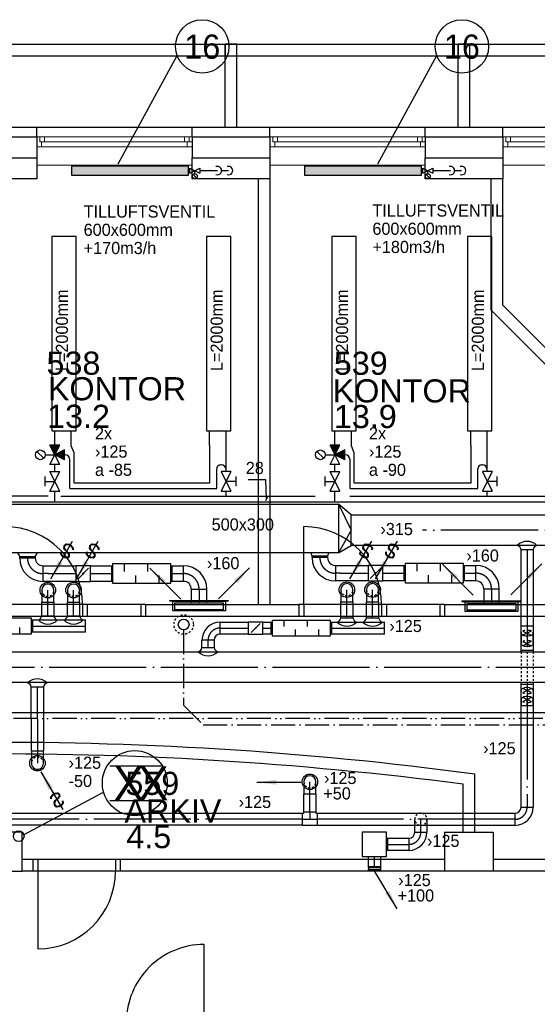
# Model space of a CAD drawing. Header units: millimetres. Extents: x 0 to 83248, y 0 to 52411.
# Tile 11 of 63: x 22015 to 27346, y 12218 to 22350. Entities that reach past the tile are written whole.
import ezdxf
from ezdxf.enums import TextEntityAlignment as Align

# ---------------------------------------------------------------- set-up
doc = ezdxf.new("R2010")
doc.units = ezdxf.units.MM
doc.header["$LTSCALE"] = 50
doc.header["$MEASUREMENT"] = 0
doc.header["$PDMODE"] = 1
for name, pattern in [('2V-CENT', [23, 20, -1.5, 0, -1.5]), ('V-GOMD', [0.8, 0.4, -0.4]), ('V-KU', [2, 1, 1]), ('V-KV', [2, 1, 1]), ('V-SPV', [7, 5, -1, 0, -1]), ('V-V', [2, 1, 1]), ('V-VV', [8, 5, -1, 0, -1, 0, -1])]:
    doc.linetypes.add(name, pattern=pattern)
doc.layers.get('0').update_dxf_attribs({"linetype": 'CONTINUOUS'})
for name, color, linetype in [('20605A200D001$0$832 Rominfo', 7, 'CONTINUOUS'), ('20605A200D001$0$A12-HEL1', 251, 'CONTINUOUS'), ('20605A200D001$0$A12-HEL3', 251, 'CONTINUOUS'), ('20605A200D001$0$A12-HEL4', 251, 'CONTINUOUS'), ('20605A200D001$0$A23-HEL1', 251, 'CONTINUOUS'), ('20605A200D001$0$A23-HEL3', 251, 'CONTINUOUS'), ('20605A200D001$0$A24-HEL1', 251, 'CONTINUOUS'), ('20605A200D001$0$A24-HEL2', 251, 'CONTINUOUS'), ('V060-', 3, 'CONTINUOUS'), ('V061-', 1, 'CONTINUOUS'), ('V070-', 3, 'CONTINUOUS'), ('V071-', 1, 'CONTINUOUS'), ('V080-', 3, 'CONTINUOUS'), ('V090-', 2, 'CONTINUOUS'), ('V091', 1, 'CONTINUOUS'), ('V100-', 6, 'CONTINUOUS'), ('V101', 3, 'CONTINUOUS'), ('V110', 1, 'CONTINUOUS'), ('V110-', 6, 'CONTINUOUS'), ('V111', 3, 'CONTINUOUS'), ('V111-', 1, 'CONTINUOUS')]:
    doc.layers.add(name, color=color, linetype=linetype)
doc.styles.add('20605A200D001$0$Arial', font='arial.ttf', dxfattribs={"height": 238.125})
doc.styles.add('FISO', font='fiso')
doc.styles.add('ISO', font='ISO')
doc.styles.add('SIMPLEX', font='SIMPLEX')

# ---------------------------------------------------------------- blocks, each defined once
blk = doc.blocks.new('VUN')
at = {"color": 0}
blk.add_circle((0, 0), 0.5, dxfattribs=at)
blk = doc.blocks.new('KSP_P', base_point=(16239.5, 22597.5))
at = {"color": 0, "linetype": 'ByBlock'}
for p, q in [((16240, 22598), (16239, 22598)), ((16239, 22598), (16239, 22597)), ((16240, 22597), (16240, 22598)), ((16239, 22597), (16240, 22597))]:
    blk.add_line(p, q, dxfattribs=at)
blk = doc.blocks.new('2SP_P', base_point=(16239.5, 22597.5))
for p in [(16239, 22597.5), (16240, 22597.5)]:
    blk.add_point(p)
at = {"color": 0, "linetype": 'ByBlock'}
blk.add_blockref('KSP_P', (16239.5, 22597.5), dxfattribs=at)
at = {"style": 'SIMPLEX', "flags": 3}
blk.add_attdef('0', (16239.5, 22597.5), '', height=1, dxfattribs=at)
blk = doc.blocks.new('LD_P')
for p, q in [((-0.5, 0.5), (-0.5, -0.5)), ((0.5, 0.5), (-0.5, 0.5)), ((0.5, -0.5), (0.5, 0.5)), ((-0.5, -0.5), (0.5, -0.5))]:
    blk.add_line(p, q)
at = {"color": 1}
for p, q in [((-0.3, 0.5), (-0.3, 0.1)), ((0.1, 0.5), (0.1, 0.1)), ((-0.1, -0.5), (-0.1, -0.1)), ((0.3, -0.5), (0.3, -0.1))]:
    blk.add_line(p, q, dxfattribs=at)
blk = doc.blocks.new('CBOJ90_PB', base_point=(86107, 31352))
at = {"color": 0, "linetype": 'ByBlock'}
blk.add_arc((86106, 31353), 1, 270, 360, dxfattribs=at)
blk = doc.blocks.new('KBOJ90_PB', base_point=(86107, 31352))
at = {"color": 0, "linetype": 'ByBlock'}
for p, q in [((86106.5, 31353), (86107.5, 31353)), ((86106, 31352.5), (86106, 31351.5))]:
    blk.add_line(p, q, dxfattribs=at)
for radius in [1.5, 0.5]:
    blk.add_arc((86106, 31353), radius, 270, 360, dxfattribs=at)
blk = doc.blocks.new('3BOJ90_PB', base_point=(86107, 31352))
for p in [(86107, 31353), (86106, 31352)]:
    blk.add_point(p)
at = {"color": 1, "linetype": '2V-CENT'}
blk.add_blockref('CBOJ90_PB', (86107, 31352), dxfattribs=at)
at = {"color": 0, "linetype": 'ByBlock'}
blk.add_blockref('KBOJ90_PB', (86107, 31352), dxfattribs=at)
at = {"style": 'ISO', "flags": 3}
blk.add_attdef('0', (86107, 31352), '', height=1, dxfattribs=at)
blk = doc.blocks.new('SPJALL', base_point=(16229, 22594))
at = {"color": 1}
blk.add_line((16228.625, 22593.625), (16229.375, 22594.375), dxfattribs=at)
at = {"color": 1, "const_width": 0.075}
blk.add_lwpolyline([(16229, 22594.0375, -1), (16229, 22593.9625, -1), (16229, 22594.0375, -1)], format="xyb", dxfattribs=at)
blk = doc.blocks.new('C3A', base_point=(16246, 22590.5))
at = {"color": 0, "linetype": 'ByBlock'}
blk.add_line((16247, 22590.5), (16246, 22590.5), dxfattribs=at)
blk = doc.blocks.new('K3A', base_point=(16246, 22590.5))
at = {"color": 0, "linetype": 'ByBlock'}
for p, q in [((16246, 22591), (16247, 22591)), ((16247, 22591), (16247, 22590)), ((16247, 22590), (16246, 22590))]:
    blk.add_line(p, q, dxfattribs=at)
blk = doc.blocks.new('33A', base_point=(16246, 22590.5))
blk.add_point((16247, 22590.5))
at = {"color": 0, "linetype": 'ByBlock'}
blk.add_blockref('K3A', (16246, 22590.5), dxfattribs=at)
at = {"color": 1, "linetype": '2V-CENT'}
blk.add_blockref('C3A', (16246, 22590.5), dxfattribs=at)
at = {"style": 'SIMPLEX', "flags": 3}
blk.add_attdef('0', (16246, 22590.5), '', height=1, dxfattribs=at)
blk = doc.blocks.new('V420', base_point=(455, 404.5))
blk.add_line((455, 404.5), (464, 404.5))
blk.add_solid([(455, 404.5), (459, 405), (459, 404)])
blk = doc.blocks.new('V421', base_point=(455.5, 404.5))
at = {"rotation": 180}
blk.add_blockref('V420', (464.5, 404.5), dxfattribs=at)
blk = doc.blocks.new('CIRC_P', base_point=(16254, 22587))
blk.add_circle((16254, 22587), 0.5)
blk = doc.blocks.new('V422', base_point=(16230, 22585))
blk.add_blockref('V420', (16230, 22585))
at = {"style": 'SIMPLEX'}
blk.add_text('s', height=4, rotation=90, dxfattribs=at).set_placement((16238, 22585), align=Align.CENTER)
blk = doc.blocks.new('CBOJ90_NB', base_point=(86107.402, 31352.24))
at = {"color": 0, "linetype": 'ByBlock'}
blk.add_line((86106.402, 31352.24), (86107.402, 31352.24), dxfattribs=at)
blk = doc.blocks.new('K1A', base_point=(16237, 22591.5))
at = {"color": 0, "linetype": 'ByBlock'}
blk.add_line((16237, 22592), (16237, 22591), dxfattribs=at)
blk = doc.blocks.new('21A', base_point=(16237, 22591.5))
blk.add_point((16237, 22591.5))
at = {"color": 0, "linetype": 'ByBlock'}
blk.add_blockref('K1A', (16237, 22591.5), dxfattribs=at)
at = {"style": 'SIMPLEX', "flags": 3}
blk.add_attdef('0', (16237, 22591.5), '', height=1, dxfattribs=at)
blk = doc.blocks.new('CTK_P', base_point=(16236.144, 22620.378))
at = {"color": 0, "linetype": 'ByBlock'}
for p, q in [((16236.144, 22620.978), (16236.144, 22620.378)), ((16235.544, 22620.378), (16236.744, 22620.378))]:
    blk.add_line(p, q, dxfattribs=at)
blk = doc.blocks.new('KTK_P', base_point=(16236.144, 22620.378))
at = {"color": 0, "linetype": 'ByBlock'}
for p, q in [((16235.544, 22620.878), (16235.644, 22620.878)), ((16235.544, 22619.878), (16235.544, 22620.878)), ((16235.644, 22620.978), (16236.644, 22620.978)), ((16235.644, 22620.878), (16235.644, 22620.978)), ((16236.644, 22620.978), (16236.644, 22620.878)), ((16236.644, 22620.878), (16236.744, 22620.878)), ((16236.744, 22620.878), (16236.744, 22619.878)), ((16236.744, 22619.878), (16235.544, 22619.878))]:
    blk.add_line(p, q, dxfattribs=at)
blk = doc.blocks.new('3TK_P', base_point=(16236.144, 22620.378))
for p in [(16236.144, 22620.978), (16235.544, 22620.378), (16236.744, 22620.378)]:
    blk.add_point(p)
at = {"color": 1, "linetype": '2V-CENT'}
blk.add_blockref('CTK_P', (16236.144, 22620.378), dxfattribs=at)
at = {"color": 0, "linetype": 'ByBlock'}
blk.add_blockref('KTK_P', (16236.144, 22620.378), dxfattribs=at)
at = {"style": 'ISO', "flags": 3}
blk.add_attdef('0', (16236.144, 22620.378), '', height=1, dxfattribs=at)
blk = doc.blocks.new('CBOJ30_N', base_point=(16234, 22603))
at = {"color": 0, "linetype": 'ByBlock'}
blk.add_line((16233.5, 22603), (16234, 22603), dxfattribs=at)
blk = doc.blocks.new('TLCG30', base_point=(8, 5))
at = {"color": 1, "linetype": 'V-GOMD'}
for p, q in [((7.833, 5.346), (8.167, 4.654)), ((7.833, 4.654), (8.167, 5.346))]:
    blk.add_line(p, q, dxfattribs=at)
blk = doc.blocks.new('TAK_P', base_point=(16247.5, 22586.5))
for p, q in [((16248, 22587), (16247, 22587)), ((16247, 22587), (16247, 22586)), ((16248, 22586), (16248, 22587)), ((16247, 22586), (16248, 22586))]:
    blk.add_line(p, q)
blk = doc.blocks.new('VAGG_P', base_point=(16250.5, 22586.5))
for p, q in [((16250, 22587.5), (16251, 22587.5)), ((16250, 22587.5), (16250, 22586.5)), ((16251, 22587.5), (16251, 22586.5))]:
    blk.add_line(p, q)
at = {"color": 6}
blk.add_line((16249.95, 22586.5), (16251.05, 22586.5), dxfattribs=at)
blk = doc.blocks.new('20605A200D001')
at = {"layer": '20605A200D001$0$A12-HEL1', "color": 7, "linetype": 'Continuous', "lineweight": 0}
for points in [[(37661, 18813), (39261, 18813)], [(37691, 18763), (37691, 18813)], [(37691, 18763), (39261, 18763)], [(37711, 18713), (37711, 18763)], [(37741, 18763), (37741, 18813)], [(39181, 18763), (39181, 18813)], [(39211, 18713), (39211, 18763)], [(39231, 18763), (39231, 18813)], [(40061, 18813), (41661, 18813)], [(40091, 18763), (40091, 18813)], [(40091, 18763), (41661, 18763)], [(40111, 18713), (40111, 18763)], [(40141, 18763), (40141, 18813)], [(41581, 18763), (41581, 18813)], [(41611, 18713), (41611, 18763)], [(41631, 18763), (41631, 18813)], [(42461, 18813), (44061, 18813)], [(42491, 18763), (42491, 18813)], [(42491, 18763), (44061, 18763)], [(42511, 18713), (42511, 18763)], [(42541, 18763), (42541, 18813)], [(37661, 18713), (39261, 18713)], [(40061, 18713), (41661, 18713)], [(42461, 18713), (44061, 18713)], [(37661, 18523), (39261, 18523)], [(40061, 18523), (41661, 18523)], [(42461, 18523), (44061, 18523)]]:
    blk.add_lwpolyline(points, dxfattribs=at)
at = {"layer": '20605A200D001$0$A12-HEL3', "color": 7}
for points in [[(37661, 18598), (37661, 18383)], [(39261, 18383), (39261, 18598)], [(40061, 18598), (40061, 18383)], [(41661, 18383), (41661, 18598)], [(42461, 18598), (42461, 18383)], [(37661, 18383), (36861, 18383)], [(40061, 18383), (39261, 18383)], [(42461, 18383), (41661, 18383)]]:
    blk.add_lwpolyline(points, dxfattribs=at)
at = {"layer": '20605A200D001$0$A12-HEL4', "color": 7}
for points in [[(36861, 18813), (37661, 18813)], [(37661, 18813), (37661, 18598)], [(39261, 18813), (39261, 18598)], [(39261, 18813), (40061, 18813)], [(40061, 18813), (40061, 18598)], [(41661, 18813), (41661, 18598)], [(41661, 18813), (42461, 18813)], [(42461, 18813), (42461, 18598)], [(36861, 18598), (37661, 18598)], [(39261, 18598), (40061, 18598)], [(41661, 18598), (42461, 18598)], [(37511, 11658), (37386, 11658)], [(37511, 11258), (37511, 11658)], [(41861, 11658), (41861, 11258)], [(41861, 11658), (42361, 11658)], [(42361, 11658), (42361, 11258)], [(37011, 11258), (37511, 11258)], [(42361, 11258), (41861, 11258)]]:
    blk.add_lwpolyline(points, dxfattribs=at)
at = {"layer": '20605A200D001$0$A23-HEL1', "color": 7}
for points in [[(30624, 19767), (56401, 19767)], [(39601, 18913), (39601, 19767)], [(39721, 18913), (39721, 19767)], [(42001, 18913), (42001, 19767)], [(42121, 18913), (42121, 19767)], [(30624, 19647), (56401, 19647)], [(37661, 18913), (39261, 18913)], [(40061, 18913), (41661, 18913)], [(42461, 18913), (44061, 18913)]]:
    blk.add_lwpolyline(points, dxfattribs=at)
at = {"layer": '20605A200D001$0$A23-HEL3', "color": 7}
for points in [[(39601, 19767), (39601, 19647), (39721, 19647), (39721, 19767)], [(42001, 19767), (42001, 19647), (42121, 19647), (42121, 19767)]]:
    blk.add_lwpolyline(points, close=True, dxfattribs=at)
for points in [[(36861, 18913), (37661, 18913)], [(37661, 18813), (37661, 18913)], [(39261, 18913), (40061, 18913)], [(39261, 18813), (39261, 18913)], [(40061, 18813), (40061, 18913)], [(41661, 18913), (42461, 18913)], [(41661, 18813), (41661, 18913)], [(42461, 18813), (42461, 18913)]]:
    blk.add_lwpolyline(points, dxfattribs=at)
at = {"layer": '20605A200D001$0$A24-HEL1', "color": 7}
for points in [[(40411, 14003), (40411, 14803)], [(38181, 14003), (37281, 14003)], [(38131, 14003), (38131, 13883)], [(38781, 14003), (38181, 14003)], [(38181, 14003), (38181, 13883)], [(38731, 14003), (38731, 13883)], [(41261, 14003), (40361, 14003)], [(40411, 14003), (40411, 13883)], [(41211, 14003), (41211, 13883)], [(41861, 14003), (41261, 14003)], [(41261, 14003), (41261, 13883)], [(41811, 14003), (41811, 13883)], [(37281, 13883), (38181, 13883)], [(38181, 13883), (38781, 13883)], [(40361, 13883), (41261, 13883)], [(41261, 13883), (41861, 13883)], [(38521, 11378), (37621, 11378)], [(37671, 11378), (37671, 11258)], [(38471, 11378), (38471, 11258)], [(38521, 11258), (37621, 11258)], [(37671, 11258), (37671, 10458)], [(39384, 9703), (39384, 10503)]]:
    blk.add_lwpolyline(points, dxfattribs=at)
for centre, start, end in [((37331, 14003), 0, 90), ((40411, 14003), 0, 90), ((37671, 11258), 270, 0), ((39384, 9703), 90, 180.0002)]:
    blk.add_arc(centre, 800, start, end, dxfattribs=at)
at = {"layer": '20605A200D001$0$A24-HEL2', "color": 7}
for points in [[(39941, 18383), (39941, 14003)], [(40061, 18383), (40061, 14003)], [(42341, 17031), (42341, 18383)], [(42461, 17081), (42461, 18383)], [(42341, 17031), (44066, 15306)], [(42461, 17081), (44186, 15356)], [(38781, 14003), (38781, 13883)], [(38781, 14003), (40361, 14003)], [(40361, 14003), (40361, 13883)], [(41861, 14003), (41861, 13883)], [(41861, 14003), (44486, 14003)], [(38781, 13883), (40361, 13883)], [(41861, 13883), (44486, 13883)], [(42171, 11658), (42171, 12256)], [(42051, 11658), (42051, 12151)], [(37621, 11378), (37511, 11378)], [(37621, 11378), (37621, 11258)], [(41861, 11378), (38521, 11378)], [(38521, 11378), (38521, 11258)], [(43386, 11378), (42361, 11378)], [(37621, 11258), (37511, 11258)], [(41861, 11258), (38521, 11258)], [(43386, 11258), (42361, 11258)]]:
    blk.add_lwpolyline(points, dxfattribs=at)
for radius, start in [(36994, 82.3731), (36875, 82.5362)]:
    blk.add_arc((37261, -24411), radius, start, 90.5594, dxfattribs=at)
at = {"layer": '20605A200D001$0$832 Rominfo', "color": 7, "style": '20605A200D001$0$Arial'}
for s, p in [('538', (37761, 16366)), ('539', (40720, 16365)), ('KONTOR', (37775, 16103)), ('KONTOR', (40709, 16081)), ('13.2', (37767, 15819)), ('13.9', (40721, 15817)), ('559', (38573, 12042)), ('ARKIV', (38564, 11758)), ('4.5', (38583, 11494))]:
    blk.add_text(s, height=238.1, dxfattribs=at).set_placement(p)

msp = doc.modelspace()

# ---------------------------------------------------------------- linework, layer by layer
at = {"layer": 'V060-', "linetype": 'Continuous'}
for p, q in [((16399.61, 17364.4), (25299.44, 17364.4)), ((25430.59, 17255.97), (31954.54, 17255.97)), ((31954.54, 16940.97), (25430.59, 16940.97)), ((25299.44, 16864.4), (16399.61, 16864.4)), ((22015.05, 16810.51), (22015.05, 16826.11)), ((22175.05, 16826.11), (22175.05, 16810.51)), ((25026.67, 16814.4), (25026.67, 16832.48)), ((25186.67, 16832.48), (25186.67, 16814.4)), ((27178.5, 15845.02), (27178.5, 16896.68)), ((27303.5, 16896.68), (27303.5, 15845.02)), ((22255.05, 16730.51), (22308.95, 16730.51)), ((22308.95, 16730.51), (22593.74, 16730.51)), ((22743.7, 16730.51), (22962.74, 16730.51)), ((23582.34, 16730.51), (23702.74, 16730.51)), ((25266.67, 16734.4), (25320.57, 16734.4)), ((25320.57, 16734.4), (25605.36, 16734.4)), ((25755.33, 16734.4), (25974.36, 16734.4)), ((26593.97, 16734.4), (26714.36, 16734.4)), ((22308.95, 16570.51), (22255.05, 16570.51)), ((22593.74, 16570.51), (22308.95, 16570.51)), ((22962.74, 16570.51), (22743.7, 16570.51)), ((23702.74, 16570.51), (23582.34, 16570.51)), ((25320.57, 16574.4), (25266.67, 16574.4)), ((25605.36, 16574.4), (25320.57, 16574.4)), ((25974.36, 16574.4), (25755.33, 16574.4)), ((26714.36, 16574.4), (26593.97, 16574.4)), ((23782.51, 16490.76), (23782.51, 16348.25)), ((23942.51, 16348.25), (23942.51, 16490.76)), ((26794.13, 16494.37), (26794.13, 16342.7)), ((26954.13, 16342.7), (26954.13, 16494.37)), ((22242.43, 16216.23), (22242.43, 16354.93)), ((22367.43, 16354.93), (22367.43, 16216.23)), ((22506.88, 16216.23), (22506.88, 16354.93)), ((22631.88, 16354.93), (22631.88, 16216.23)), ((25322.43, 16195.09), (25322.43, 16359.36)), ((25447.43, 16359.36), (25447.43, 16195.09)), ((25586.88, 16195.09), (25586.88, 16359.36)), ((25711.88, 16359.36), (25711.88, 16195.09)), ((22145.54, 16172.82), (22691.99, 16172.82)), ((24080.32, 16151.67), (24369.86, 16151.67)), ((24519.86, 16151.67), (24605.54, 16151.67)), ((25225.54, 16151.67), (25771.99, 16151.67)), ((22691.99, 16047.82), (22145.54, 16047.82)), ((24369.86, 16026.67), (24080.32, 16026.67)), ((24605.54, 16026.67), (24519.86, 16026.67)), ((25771.99, 16026.67), (25225.54, 16026.67)), ((23892.77, 15888.62), (23892.77, 15964.56)), ((24017.77, 15964.56), (24017.77, 15888.62)), ((21168, 15844.5), (30478.36, 15845.02)), ((30478.36, 15530.02), (21168, 15529.5)), ((27178.5, 14247), (27178.5, 15530.02)), ((27303.5, 15530.02), (27303.5, 14247)), ((22135.83, 14824.56), (22134.17, 15482.98)), ((22259.17, 15482.98), (22260.83, 14824.56)), ((24940.99, 14199.14), (24940.99, 14381.97)), ((25065.99, 14381.97), (25065.99, 14199.14)), ((21503.02, 14184.97), (22039.95, 14184.97)), ((22039.95, 14184.97), (24928.82, 14184.97)), ((25078, 14184.5), (27116.8, 14184.5)), ((26084.61, 13989.53), (26084.61, 14121.79)), ((26209.61, 14121.79), (26209.61, 13989.53)), ((22039.95, 14059.97), (21503.02, 14059.97)), ((24928.82, 14059.97), (22039.95, 14059.97)), ((27116.8, 14059.5), (25078, 14059.5)), ((25803.45, 13926.5), (26021.93, 13926.5)), ((26021.93, 13801.5), (25803.45, 13801.5)), ((25605.95, 13623.99), (25605.95, 13739)), ((25730.95, 13739), (25730.95, 13623.99))]:
    msp.add_line(p, q, dxfattribs=at)
at = {"layer": 'V060-'}
for p, q in [((25299.44, 17364.4), (25299.44, 16864.4)), ((25430.59, 17255.97), (25299.44, 17364.4)), ((25430.59, 16940.97), (25430.59, 17255.97)), ((25299.44, 16864.4), (25430.59, 16940.97)), ((22015.05, 16826.11), (22175.05, 16826.11)), ((25026.67, 16832.48), (25186.67, 16832.48)), ((27178.5, 16896.68), (27303.5, 16896.68)), ((22242.43, 16216.23), (22367.43, 16216.23)), ((22506.88, 16216.23), (22631.88, 16216.23)), ((25322.43, 16195.09), (25447.43, 16195.09)), ((25586.88, 16195.09), (25711.88, 16195.09)), ((23892.77, 15888.62), (24017.77, 15888.62)), ((22259.17, 15482.98), (22134.17, 15482.98))]:
    msp.add_line(p, q, dxfattribs=at)
at = {"layer": 'V060-', "color": 1, "linetype": '2V-CENT'}
for p, q in [((25299.44, 17364.4), (25430.59, 17098.47)), ((25430.59, 17098.47), (25299.44, 16864.4)), ((31954.54, 17098.47), (26164.28, 17098.47)), ((22095.05, 16810.51), (22095.05, 16826.11)), ((25106.67, 16814.4), (25106.67, 16832.48)), ((27241, 16896.68), (27241, 15845.02)), ((22308.95, 16650.51), (22255.05, 16650.51)), ((22308.95, 16650.51), (22593.74, 16650.51)), ((22743.7, 16650.51), (22962.74, 16650.51)), ((23582.34, 16650.51), (23702.74, 16650.51)), ((25320.57, 16654.4), (25266.67, 16654.4)), ((25320.57, 16654.4), (25605.36, 16654.4)), ((25755.33, 16654.4), (25974.36, 16654.4)), ((26593.97, 16654.4), (26714.36, 16654.4)), ((23862.51, 16490.76), (23862.51, 16348.25)), ((26874.13, 16494.37), (26874.13, 16342.7)), ((22304.93, 16216.23), (22304.93, 16354.93)), ((22569.38, 16216.23), (22569.38, 16354.93)), ((25384.93, 16195.09), (25384.93, 16359.36)), ((25649.38, 16195.09), (25649.38, 16359.36)), ((22145.54, 16110.32), (22691.99, 16110.32)), ((24080.32, 16089.17), (24369.86, 16089.17)), ((24519.86, 16089.17), (24605.54, 16089.17)), ((25225.54, 16089.17), (25771.99, 16089.17)), ((23955.27, 15888.62), (23955.27, 15964.56)), ((21168, 15687), (30478.36, 15687.52)), ((27241, 15530.02), (27241, 14247)), ((22196.67, 15482.98), (22198.33, 14824.56)), ((25003.49, 14199.14), (25003.49, 14381.97)), ((22039.95, 14122.47), (21503.02, 14122.47)), ((24928.82, 14122.47), (22039.95, 14122.47)), ((27116.8, 14122), (25078, 14122)), ((26147.11, 13989.53), (26147.11, 14121.79)), ((25803.45, 13864), (26021.93, 13864)), ((25668.45, 13623.99), (25668.45, 13739))]:
    msp.add_line(p, q, dxfattribs=at)
at = {"layer": 'V060-', "linetype": 'ByBlock'}
for p, q in [((22242.43, 16479.93), (22242.43, 16354.93)), ((22367.43, 16354.93), (22367.43, 16479.93)), ((22507.09, 16480.28), (22507.09, 16355.28)), ((22632.09, 16355.28), (22632.09, 16480.28)), ((25322.43, 16484.36), (25322.43, 16359.36)), ((25447.43, 16359.36), (25447.43, 16484.36)), ((25587.09, 16484.71), (25587.09, 16359.71)), ((25712.09, 16359.71), (25712.09, 16484.71)), ((22242.43, 16354.93), (22367.43, 16354.93)), ((22507.09, 16355.28), (22632.09, 16355.28)), ((25322.43, 16359.36), (25447.43, 16359.36)), ((25587.09, 16359.71), (25712.09, 16359.71)), ((27178.5, 16111.06), (27303.5, 16111.06)), ((27178.5, 16036.66), (27178.5, 15937.77)), ((27303.5, 15937.77), (27303.5, 16036.66)), ((27178.5, 15863.9), (27303.5, 15863.9)), ((27178.5, 15511.13), (27303.5, 15511.13)), ((27178.5, 15354.37), (27178.5, 15291.87)), ((27303.5, 15291.87), (27303.5, 15354.37)), ((27178.5, 15291.87), (27303.5, 15291.87)), ((22260.63, 14824.21), (22135.63, 14824.21)), ((22135.63, 14824.21), (22135.63, 14699.21)), ((22260.63, 14699.21), (22260.63, 14824.21)), ((24941.19, 14507.33), (24941.19, 14382.33)), ((25066.19, 14382.33), (25066.19, 14507.33)), ((24941.19, 14382.33), (25066.19, 14382.33))]:
    msp.add_line(p, q, dxfattribs=at)
at = {"layer": 'V060-', "color": 1, "linetype": 'V-GOMD'}
for p, q in [((27178.5, 15845.02), (27178.5, 15530.02)), ((27241, 15845.02), (27241, 15530.02)), ((27303.5, 15845.02), (27303.5, 15530.02))]:
    msp.add_line(p, q, dxfattribs=at)
at = {"layer": 'V060-', "linetype": 'ByBlock'}
for points in [[(27303.5, 16036.66, -0.17470452), (27299.68, 16026.08, -0.10420294), (27285.19, 16014.57, -0.0649481), (27266.28, 16008, -0.0510993), (27241, 16005.41, -0.0510993), (27215.72, 16008, -0.0649481), (27196.81, 16014.57, -0.10420294), (27182.32, 16026.08, -0.17470452), (27178.5, 16036.66, -0.17470452)], [(27303.5, 15929.11, -0.17470452), (27299.68, 15918.53, -0.10420294), (27285.19, 15907.02, -0.0649481), (27266.28, 15900.45, -0.0510993), (27241, 15897.86, -0.0510993), (27215.72, 15900.45, -0.0649481), (27196.81, 15907.02, -0.10420294), (27182.32, 15918.53, -0.17470452), (27178.5, 15929.11, -0.17470452)], [(27303.5, 15445.92, 0.17470452), (27299.68, 15456.5, 0.10420294), (27285.19, 15468.01, 0.0649481), (27266.28, 15474.58, 0.0510993), (27241, 15477.17, 0.0510993), (27215.72, 15474.58, 0.0649481), (27196.81, 15468.01, 0.10420294), (27182.32, 15456.5, 0.17470452), (27178.5, 15445.92, 0.17470452)], [(27303.5, 15354.37, 0.17470452), (27299.68, 15364.95, 0.10420294), (27285.19, 15376.46, 0.0649481), (27266.28, 15383.03, 0.0510993), (27241, 15385.62, 0.0510993), (27215.72, 15383.03, 0.0649481), (27196.81, 15376.46, 0.10420294), (27182.32, 15364.95, 0.17470452), (27178.5, 15354.37, 0.17470452)]]:
    msp.add_lwpolyline(points, format="xyb", dxfattribs=at)
at = {"layer": 'V060-'}
for centre, radius, start, end in [((27241, 16838.48), 142.97, 45.296897, 134.703103), ((27125.58, 16888.67), 53.53, 8.601678, 73.88992), ((27356.42, 16888.67), 53.53, 106.11008, 171.398322), ((21962.13, 16818.1), 53.53, 8.601678, 59.873909), ((22227.97, 16818.1), 53.53, 120.126091, 171.398322), ((24973.75, 16824.47), 53.53, 8.601678, 48.234648), ((25239.6, 16824.47), 53.53, 131.765352, 171.398322), ((22189.5, 16224.24), 53.53, 286.11008, 351.398322), ((22420.35, 16224.24), 53.53, 188.601678, 253.88992), ((22453.96, 16224.24), 53.53, 286.11008, 351.398322), ((22684.81, 16224.24), 53.53, 188.601678, 253.88992), ((22304.93, 16274.43), 142.97, 225.296897, 314.703103), ((22569.38, 16274.43), 142.97, 225.296897, 314.703103), ((25269.5, 16203.09), 53.53, 286.11008, 351.398322), ((25384.93, 16253.29), 142.97, 225.296897, 314.703103), ((25500.35, 16203.09), 53.53, 188.601678, 253.88992), ((25533.96, 16203.09), 53.53, 286.11008, 351.398322), ((25649.38, 16253.29), 142.97, 225.296897, 314.703103), ((25764.81, 16203.09), 53.53, 188.601678, 253.88992), ((23839.84, 15896.63), 53.53, 286.11008, 351.398322), ((23955.27, 15946.82), 142.97, 225.296897, 314.703103), ((24070.69, 15896.63), 53.53, 188.601678, 253.88992), ((22196.67, 15424.78), 142.97, 45.296897, 134.703103), ((22081.25, 15474.97), 53.53, 8.601678, 73.88992), ((22312.1, 15474.97), 53.53, 106.11008, 171.398322)]:
    msp.add_arc(centre, radius, start, end, dxfattribs=at)
at = {"layer": 'V060-', "linetype": 'ByBlock'}
for centre, start, end in [((22304.93, 16479.93), 359.99993, 539.99993), ((22569.59, 16480.28), 359.99993, 539.99993), ((25384.93, 16484.36), 359.99993, 539.99993), ((25649.59, 16484.71), 359.99993, 539.99993), ((22198.13, 14699.21), 179.99993, 359.99993), ((25003.7, 14507.33), 359.99993, 539.99993)]:
    msp.add_arc(centre, 62.5, start, end, dxfattribs=at)
at = {"layer": 'V060-', "linetype": 'V-GOMD'}
for centre, radius, start, end in [((22304.93, 16479.93), 62.5, 179.99993, 359.99993), ((22569.59, 16480.28), 62.5, 179.99993, 359.99993), ((25384.93, 16484.36), 62.5, 179.99993, 359.99993), ((25649.59, 16484.71), 62.5, 179.99993, 359.99993), ((27195.09, 16036.66), 16.59, 140.360728, 180), ((27224.76, 15990.44), 73.82, 97.031667, 112.252887), ((27241, 15941.66), 124.64, 78.29908, 90), ((27257.24, 15990.44), 73.82, 67.747113, 82.968333), ((27290.25, 16038.09), 13.33, 353.861215, 399.639272), ((27195.09, 15929.11), 16.59, 140.360728, 180), ((27231.42, 15881.98), 77.4, 101.70092, 116.565051), ((27241, 15835.73), 124.64, 78.29908, 90), ((27250.58, 15881.98), 77.4, 63.434949, 78.29908), ((27290.25, 15930.54), 13.33, 353.861215, 399.639272), ((27195.09, 15445.92), 16.59, 180, 219.639272), ((27231.42, 15493.05), 77.4, 243.434949, 258.29908), ((27241, 15539.3), 124.64, 270, 281.70092), ((27250.58, 15493.05), 77.4, 281.70092, 296.565051), ((27290.25, 15444.49), 13.33, 320.360728, 366.138785), ((27195.09, 15354.37), 16.59, 180, 219.639272), ((27231.42, 15401.5), 77.4, 243.434949, 258.29908), ((27241, 15447.75), 124.64, 270, 281.70092), ((27250.58, 15401.5), 77.4, 281.70092, 296.565051), ((27290.25, 15352.94), 13.33, 320.360728, 366.138785), ((22198.13, 14699.21), 62.5, 359.99993, 539.99993), ((25003.7, 14507.33), 62.5, 179.99993, 359.99993), ((26147.11, 14121.79), 62.5, 89.99993, 269.99993), ((26147.11, 14121.79), 62.5, 269.99993, 449.99993)]:
    msp.add_arc(centre, radius, start, end, dxfattribs=at)
at = {"layer": 'V070-'}
for p, q in [((23561.51, 16374.19), (24163.51, 16374.19)), ((23561.51, 16366.19), (23561.51, 16374.19)), ((24163.51, 16366.19), (23561.51, 16366.19)), ((23591.01, 16366.19), (24134.01, 16366.19)), ((23591.01, 16266.19), (23591.01, 16366.19)), ((23612.51, 16348.25), (24112.51, 16348.25)), ((23612.51, 16278.25), (23612.51, 16348.25)), ((24112.51, 16348.25), (24112.51, 16278.25)), ((24134.01, 16366.19), (24134.01, 16266.19)), ((24163.51, 16374.19), (24163.51, 16366.19)), ((26573.13, 16368.64), (27175.13, 16368.64)), ((26573.13, 16360.64), (26573.13, 16368.64)), ((27175.13, 16360.64), (26573.13, 16360.64)), ((26602.63, 16360.64), (27145.63, 16360.64)), ((26602.63, 16260.64), (26602.63, 16360.64)), ((26624.13, 16342.7), (27124.13, 16342.7)), ((26624.13, 16272.7), (26624.13, 16342.7)), ((27124.13, 16342.7), (27124.13, 16272.7)), ((27145.63, 16360.64), (27145.63, 16260.64)), ((27175.13, 16368.64), (27175.13, 16360.64)), ((24134.01, 16266.19), (23591.01, 16266.19)), ((24112.51, 16278.25), (23612.51, 16278.25)), ((27145.63, 16260.64), (26602.63, 16260.64)), ((27124.13, 16272.7), (26624.13, 16272.7))]:
    msp.add_line(p, q, dxfattribs=at)
at = {"layer": 'V080-', "linetype": 'V-KV'}
msp.add_line((40580.48, 15215.93), (14952.57, 15215.93), dxfattribs=at)
at = {"layer": 'V080-', "linetype": 'V-VV'}
msp.add_line((40611.35, 15157.64), (14668.09, 15157.64), dxfattribs=at)
at = {"layer": 'V090-', "linetype": 'V-SPV'}
for p, q in [((23703.42, 16071.57), (23703.42, 15295.44)), ((23703.42, 15295.44), (23903.42, 15095.44)), ((23903.42, 15095.44), (31452.52, 15095.44))]:
    msp.add_line(p, q, dxfattribs=at)
at = {"layer": 'V090-', "color": 1, "linetype": 'V-GOMD'}
msp.add_circle((23703.94, 16126.37), 100, dxfattribs=at)
at = {"layer": 'V091', "color": 3}
for p, q in [((22942.28, 14673.43), (23477.12, 14673.43)), ((22942.28, 14315.57), (23477.12, 14315.57))]:
    msp.add_line(p, q, dxfattribs=at)
at = {"layer": 'V091'}
msp.add_line((22055.9, 13960.82), (22872.87, 14397.41), dxfattribs=at)
at = {"layer": 'V091', "color": 1}
msp.add_circle((23200.75, 14494.25), 334.41, dxfattribs=at)
at = {"layer": 'V100-', "linetype": 'V-V'}
for p, q in [((23768.88, 20797.49), (23751.11, 20797.49)), ((23868.88, 20797.49), (24051.08, 20797.49)), ((24092.92, 20797.49), (24166.8, 20797.49)), ((26168.88, 20797.49), (26151.11, 20797.49)), ((26268.88, 20797.49), (26451.08, 20797.49)), ((26492.92, 20797.49), (26566.8, 20797.49))]:
    msp.add_line(p, q, dxfattribs=at)
at = {"layer": 'V100-', "color": 1}
for p, q in [((23768.88, 20772.49), (23768.88, 20822.49)), ((23768.88, 20822.49), (23868.88, 20772.49)), ((23768.88, 20772.49), (23868.88, 20822.49)), ((23818.88, 20765.63), (23818.88, 20797.49)), ((23868.88, 20822.49), (23868.88, 20772.49)), ((26168.88, 20772.49), (26168.88, 20822.49)), ((26168.88, 20822.49), (26268.88, 20772.49)), ((26168.88, 20772.49), (26268.88, 20822.49)), ((26218.88, 20765.63), (26218.88, 20797.49)), ((26268.88, 20822.49), (26268.88, 20772.49)), ((23801.2, 20758.3), (23836.55, 20722.95)), ((26201.2, 20758.3), (26236.55, 20722.95))]:
    msp.add_line(p, q, dxfattribs=at)
for points in [[(23751.11, 20847.49), (23751.11, 20747.49), (22551.11, 20747.49), (22551.11, 20847.49)], [(26151.11, 20847.49), (26151.11, 20747.49), (24951.11, 20747.49), (24951.11, 20847.49)]]:
    msp.add_lwpolyline(points, close=True, dxfattribs=at)
for centre in [(23818.88, 20740.63), (26218.88, 20740.63)]:
    msp.add_circle(centre, 25, dxfattribs=at)
for centre in [(24051.08, 20797.49), (24166.8, 20797.49), (26451.08, 20797.49), (26566.8, 20797.49)]:
    msp.add_arc(centre, 43.12, 250.857232, 469.142768, dxfattribs=at)
at = {"layer": 'V101', "color": 1}
for p, q in [((23028.87, 20865.88), (23636.54, 21983.03)), ((25702.8, 20865.88), (26310.47, 21983.03))]:
    msp.add_line(p, q, dxfattribs=at)
for centre in [(23895.42, 22075.48), (26569.35, 22075.48)]:
    msp.add_circle(centre, 274.89, dxfattribs=at)
at = {"layer": 'V110'}
for points in [[(22595.26, 18118.73), (22595.26, 20118.73), (22345.26, 20118.73), (22345.26, 18118.73)], [(24189.56, 18118.73), (24189.56, 20118.73), (23939.56, 20118.73), (23939.56, 18118.73)], [(25480.24, 18118.73), (25480.24, 20118.73), (25230.24, 20118.73), (25230.24, 18118.73)], [(26878.82, 18118.73), (26878.82, 20118.73), (26628.82, 20118.73), (26628.82, 18118.73)]]:
    msp.add_lwpolyline(points, close=True, dxfattribs=at)
at = {"layer": 'V110-', "linetype": 'V-KU'}
for p, q in [((22377.19, 17972.17), (22377.19, 18118.73)), ((22546.49, 17964.27), (22546.49, 18118.73)), ((23971.49, 17972.17), (23971.49, 18118.73)), ((24140.79, 17699.29), (24140.79, 18118.73)), ((25262.17, 17972.17), (25262.17, 18118.73)), ((25431.47, 17964.27), (25431.47, 18118.73)), ((26660.75, 17972.17), (26660.75, 18118.73)), ((26830.05, 17699.29), (26830.05, 18118.73)), ((22576.52, 17891.77), (22546.49, 17964.27)), ((23971.49, 17972.17), (23971.49, 17579.37)), ((25461.5, 17891.77), (25431.47, 17964.27)), ((26660.75, 17972.17), (26660.75, 17579.37)), ((22576.52, 17579.37), (22576.52, 17891.77)), ((25461.5, 17579.37), (25461.5, 17891.77)), ((22377.19, 17699.29), (22377.19, 17772.17)), ((22532.54, 17526.35), (22532.54, 17822.17)), ((25262.17, 17699.29), (25262.17, 17772.17)), ((25417.52, 17526.35), (25417.52, 17822.17)), ((24044.05, 17526.35), (24044.05, 17728.96)), ((26733.31, 17526.35), (26733.31, 17728.96)), ((23971.49, 17579.37), (22576.52, 17579.37)), ((26660.75, 17579.37), (25461.5, 17579.37)), ((22309.46, 17448.51), (20864.22, 17448.51)), ((22377.19, 17383.59), (22377.19, 17499.29)), ((22438.06, 17448.51), (25057.74, 17448.51)), ((24140.79, 17448.51), (24140.79, 17499.29)), ((25262.17, 17383.59), (25262.17, 17499.29)), ((25416.56, 17448.51), (29064.66, 17448.51)), ((26830.05, 17448.51), (26830.05, 17499.29)), ((39424.51, 17383.59), (18791.42, 17383.59))]:
    msp.add_line(p, q, dxfattribs=at)
at = {"layer": 'V110-', "color": 1}
for p, q in [((22427.19, 17972.17), (22327.19, 17972.17)), ((22427.19, 17772.17), (22327.19, 17972.17)), ((22327.19, 17772.17), (22427.19, 17972.17)), ((25312.17, 17972.17), (25212.17, 17972.17)), ((25312.17, 17772.17), (25212.17, 17972.17)), ((25212.17, 17772.17), (25312.17, 17972.17)), ((22262.55, 17836.81), (22191.84, 17907.52)), ((22277.19, 17872.17), (22377.19, 17872.17)), ((22477.19, 17922.17), (22377.19, 17872.17)), ((22477.19, 17822.17), (22377.19, 17872.17)), ((22477.19, 17822.17), (22477.19, 17922.17)), ((25147.52, 17836.81), (25076.81, 17907.52)), ((25162.17, 17872.17), (25262.17, 17872.17)), ((25362.17, 17922.17), (25262.17, 17872.17)), ((25362.17, 17822.17), (25262.17, 17872.17)), ((25362.17, 17822.17), (25362.17, 17922.17)), ((22427.19, 17772.17), (22327.19, 17772.17)), ((25312.17, 17772.17), (25212.17, 17772.17)), ((22277.19, 17549.29), (22277.19, 17649.29)), ((22427.19, 17499.29), (22327.19, 17699.29)), ((22327.19, 17499.29), (22427.19, 17699.29)), ((22327.19, 17699.29), (22427.19, 17699.29)), ((24090.79, 17699.29), (24190.79, 17499.29)), ((24190.79, 17699.29), (24090.79, 17499.29)), ((24190.79, 17699.29), (24090.79, 17699.29)), ((24240.79, 17649.29), (24240.79, 17549.29)), ((25162.17, 17549.29), (25162.17, 17649.29)), ((25312.17, 17499.29), (25212.17, 17699.29)), ((25212.17, 17499.29), (25312.17, 17699.29)), ((25212.17, 17699.29), (25312.17, 17699.29)), ((26780.05, 17699.29), (26880.05, 17499.29)), ((26880.05, 17699.29), (26780.05, 17499.29)), ((26880.05, 17699.29), (26780.05, 17699.29)), ((26930.05, 17649.29), (26930.05, 17549.29)), ((22277.19, 17599.29), (22377.19, 17599.29)), ((24240.79, 17599.29), (24140.79, 17599.29)), ((25162.17, 17599.29), (25262.17, 17599.29)), ((26930.05, 17599.29), (26830.05, 17599.29)), ((22327.19, 17499.29), (22427.19, 17499.29)), ((24090.79, 17499.29), (24190.79, 17499.29)), ((25212.17, 17499.29), (25312.17, 17499.29)), ((26780.05, 17499.29), (26880.05, 17499.29))]:
    msp.add_line(p, q, dxfattribs=at)
at = {"layer": 'V110-', "linetype": 'V-V'}
for p, q in [((22477.19, 17872.17), (22482.54, 17872.17)), ((25362.17, 17872.17), (25367.52, 17872.17)), ((24084.05, 17768.96), (24090.79, 17768.96)), ((26773.31, 17768.96), (26780.05, 17768.96)), ((22532.54, 17526.35), (24044.05, 17526.35)), ((25417.52, 17526.35), (26733.31, 17526.35))]:
    msp.add_line(p, q, dxfattribs=at)
at = {"layer": 'V110-', "color": 1}
for centre in [(22227.19, 17872.17), (25112.17, 17872.17)]:
    msp.add_circle(centre, 50, dxfattribs=at)
at = {"layer": 'V110-', "linetype": 'V-V'}
for centre in [(22482.54, 17822.17), (25367.52, 17822.17), (24090.79, 17718.96), (26780.05, 17718.96)]:
    msp.add_arc(centre, 50, 0, 90, dxfattribs=at)
at = {"layer": 'V110-'}
for centre in [(24084.05, 17728.96), (26773.31, 17728.96)]:
    msp.add_arc(centre, 40, 90, 180, dxfattribs=at)
for points in [[(22427.19, 17972.17), (22327.19, 17972.17), (22377.19, 17872.17)], [(25312.17, 17972.17), (25212.17, 17972.17), (25262.17, 17872.17)], [(22477.19, 17822.17), (22477.19, 17922.17), (22377.19, 17872.17)], [(25362.17, 17822.17), (25362.17, 17922.17), (25262.17, 17872.17)]]:
    msp.add_solid(points, dxfattribs=at)
for points in [[(22551.11, 20847.49), (22551.11, 20747.49), (23751.11, 20847.49), (23751.11, 20747.49)], [(24951.11, 20847.49), (24951.11, 20747.49), (26151.11, 20847.49), (26151.11, 20747.49)]]:
    msp.add_trace(points, dxfattribs=at)
at = {"layer": 'V111-'}
for p, q in [((24551.81, 17615.04), (24367.96, 17615.04)), ((24558.71, 17420.75), (24551.81, 17615.04)), ((24571.21, 17447.14), (24546.21, 17399.16))]:
    msp.add_line(p, q, dxfattribs=at)

# ---------------------------------------------------------------- block references
at = {"layer": 'V060-'}
msp.add_blockref('20605A200D001', (-15469.5, 2330.58), dxfattribs=at)
at = {"layer": 'V060-', "linetype": 'Continuous'}
for name, p, xscale, yscale, zscale, rotation in [('3BOJ90_PB', (22095.05, 16650.51), 160, 160, 160, 270), ('2SP_P', (22668.74, 16650.51), 150, 160.0000000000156, 150, 180), ('33A', (22972.74, 16650.51), 10, 160.0000000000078, 10, 180), ('3BOJ90_PB', (23862.74, 16650.51), 160, 160, 160, 90), ('3BOJ90_PB', (25106.67, 16654.4), 160, 160, 160, 270), ('2SP_P', (25680.36, 16654.4), 150, 160.0000000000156, 150, 180), ('33A', (25984.36, 16654.4), 10, 160.0000000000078, 10, 180), ('3BOJ90_PB', (26874.36, 16654.4), 160, 160, 160, 90), ('21A', (22692.59, 16111.06), 125, 125, 125, 180), ('3BOJ90_PB', (23955.27, 16089.56), 125, 125, 125, 180), ('33A', (24615.54, 16089.17), 10, 125, 10, 180), ('21A', (25772.59, 16089.92), 125, 125, 125, 180)]:
    msp.add_blockref(name, p, dxfattribs=dict(at, xscale=xscale, yscale=yscale, zscale=zscale, rotation=rotation))
at = {"layer": 'V060-'}
for name, p, xscale, yscale, zscale, rotation in [('LD_P', (23272.74, 16650.51), 600, 200, 600, 180), ('LD_P', (26284.36, 16654.4), 600, 200, 600, 180), ('SPJALL', (22668.74, 16650.51), 150, 150, 150, 180), ('SPJALL', (25680.36, 16654.4), 150, 150, 150, 180), ('TLCG30', (27241, 16036.66), -125, 125, 125, 90), ('TLCG30', (27241, 15929.11), -125, 125, 125, 90), ('TLCG30', (27241, 15445.92), 125, 125, 125, 90), ('TLCG30', (27241, 15354.37), 125, 125, 125, 90)]:
    msp.add_blockref(name, p, dxfattribs=dict(at, xscale=xscale, yscale=yscale, zscale=zscale, rotation=rotation))
at = {"layer": 'V060-', "linetype": 'Continuous'}
for name, p, xscale, yscale, zscale in [('33A', (23572.74, 16650.51), 10, 160.0000000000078, 10), ('33A', (26584.36, 16654.4), 10, 160.0000000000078, 10), ('33A', (22135.54, 16110.32), 10, 125, 10), ('2SP_P', (24444.86, 16089.17), 150, 125, 150), ('33A', (25215.54, 16089.17), 10, 125, 10), ('3TK_P', (25003.49, 14122), 125, 125, 125), ('3BOJ90_PB', (27241, 14122), 125.000000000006, 125.000000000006, 125.000000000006), ('3BOJ90_PB', (26146.93, 13864), 125, 125, 125)]:
    msp.add_blockref(name, p, dxfattribs=dict(at, xscale=xscale, yscale=yscale, zscale=zscale))
at = {"layer": 'V060-', "color": 1, "linetype": '2V-CENT'}
for name, p, xscale, yscale, zscale, rotation in [('CBOJ90_NB', (22304.93, 16479.93), 125, 125, 125, 90), ('CBOJ90_NB', (22569.59, 16480.28), 125, 125, 125, 90), ('CBOJ90_NB', (25384.93, 16484.36), 125, 125, 125, 90), ('CBOJ90_NB', (25649.59, 16484.71), 125, 125, 125, 90), ('CBOJ30_N', (27241, 16036.66), -125.000000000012, 125.000000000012, 125.000000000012, 90), ('CBOJ30_N', (27241, 15354.37), 125.000000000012, 125.000000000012, 125.000000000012, 90), ('CBOJ90_NB', (22198.13, 14699.21), 125, 125, 125, 270), ('CBOJ90_NB', (25003.69, 14507.33), 125, 125, 125, 90)]:
    msp.add_blockref(name, p, dxfattribs=dict(at, xscale=xscale, yscale=yscale, zscale=zscale, rotation=rotation))
at = {"layer": 'V060-'}
for name, p, xscale, yscale, zscale in [('LD_P', (21835.54, 16110.32), 600, 160, 600), ('SPJALL', (24444.86, 16089.17), 125, 125, 125), ('LD_P', (24915.54, 16089.17), 600, 160, 600)]:
    msp.add_blockref(name, p, dxfattribs=dict(at, xscale=xscale, yscale=yscale, zscale=zscale))
at = {"layer": 'V070-'}
for name, p, xscale, yscale, zscale, rotation in [('V422', (22335.23, 16595.06), 50, 50, 50, 59.99999999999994), ('V422', (22599.9, 16595.41), 50, 50, 50, 59.99999999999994), ('V422', (25415.23, 16595.06), 50, 50, 50, 59.99999999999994), ('V422', (25679.9, 16595.41), 50, 50, 50, 59.99999999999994), ('V421', (23675.4, 16386.52), -50, 50, 50, 315.0000000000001), ('V421', (24062.55, 16390.68), -50, 50, 50, 225.0000000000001), ('V421', (26687.02, 16428.74), -50, 50, 50, 315.0000000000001), ('V421', (27074.18, 16432.91), -50, 50, 50, 225.0000000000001), ('CIRC_P', (22304.93, 16479.93), 160, 160, 160, 180), ('CIRC_P', (22569.59, 16480.28), 160, 160, 160, 180), ('CIRC_P', (25384.93, 16484.36), 160, 160, 160, 180), ('CIRC_P', (25649.59, 16484.71), 160, 160, 160, 180), ('V422', (22233.89, 14610.61), -50, 50, 50, 120), ('V421', (24909.07, 14502.49), 50, 50, 50, 180), ('CIRC_P', (25003.69, 14507.33), 160, 160, 160, 180), ('V421', (25672.06, 13585.72), 50, 50, 50, 300.9765486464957)]:
    msp.add_blockref(name, p, dxfattribs=dict(at, xscale=xscale, yscale=yscale, zscale=zscale, rotation=rotation))
for name, p, xscale, yscale, zscale in [('CIRC_P', (22198.13, 14699.21), 160, 160, 160), ('TAK_P', (25668.45, 13864), 250, 250, 250), ('VAGG_P', (25668.45, 13606.69), 125, 20, 125)]:
    msp.add_blockref(name, p, dxfattribs=dict(at, xscale=xscale, yscale=yscale, zscale=zscale))
at = {"layer": 'V070-', "linetype": 'Continuous', "xscale": 10, "yscale": 125, "zscale": 10}
msp.add_blockref('33A', (25793.45, 13864), dxfattribs=at)
at = {"layer": 'V070-', "linetype": 'Continuous', "xscale": 10, "yscale": 125, "zscale": 10, "rotation": 90}
msp.add_blockref('33A', (25668.45, 13626.69), dxfattribs=at)
at = {"layer": 'V090-', "color": 1, "xscale": 110, "yscale": 110, "zscale": 110}
msp.add_blockref('VUN', (23703.94, 16126.37), dxfattribs=at)
at = {"layer": 'V090-', "color": 1, "xscale": 110, "yscale": 110, "zscale": 110, "rotation": 270}
msp.add_blockref('VUN', (22004.75, 13947.22), dxfattribs=at)

# ---------------------------------------------------------------- texts
at = {"layer": 'V061-', "color": 1, "style": 'FISO'}
for s, p in [('500x300', (23992.18, 17093.29)), ('›315', (25730.48, 17046.2)), ('›160', (23943.47, 16695.19)), ('›160', (26615.55, 16774.21)), ('›125', (25822.48, 16048.88)), ('›125', (26788.24, 14790.37)), ('›125', (24270.25, 14237.84)), ('›125', (26210.13, 13837.36))]:
    msp.add_text(s, height=125, dxfattribs=at).set_placement(p)
at = {"layer": 'V071-', "color": 1, "style": 'FISO'}
for s, p in [('TILLUFTSVENTIL', (22673.78, 20313.41)), ('TILLUFTSVENTIL', (25647.74, 20324.28)), ('600x600mm', (22673.78, 20125.91)), ('600x600mm', (25647.74, 20136.78)), ('+170m3/h', (22673.78, 19938.41)), ('+180m3/h', (25647.74, 19949.28)), ('2x', (22790.57, 18030.88)), ('2x', (25612.3, 18030.88)), ('›125', (22790.57, 17843.38)), ('›125', (25612.3, 17843.38)), ('a -85', (22790.57, 17655.88)), ('a -90', (25612.3, 17655.88)), ('›125', (22518.87, 14641.32)), ('›125', (25149.22, 14484.55)), ('-50', (22518.87, 14453.82)), ('+50', (25142.07, 14325.83)), ('›125', (25914.08, 13433.99)), ('+100', (25906.93, 13275.27))]:
    msp.add_text(s, height=125, dxfattribs=at).set_placement(p)
at = {"layer": 'V091', "color": 3, "style": 'FISO'}
for p in [(22981.43, 14316.03), (23235.4, 14316.03)]:
    msp.add_text('X', height=350, dxfattribs=at).set_placement(p)
at = {"layer": 'V101', "color": 7, "style": 'FISO'}
for p in [(23709.39, 21947.87), (26383.33, 21947.87)]:
    msp.add_text('16', height=250, dxfattribs=at).set_placement(p)
at = {"layer": 'V111', "color": 1, "style": 'FISO'}
for p in [(22512.2, 18733.43), (24106.5, 18733.43), (25397.18, 18733.43), (26795.75, 18733.43)]:
    msp.add_text('L=2000mm', height=125, rotation=90, dxfattribs=at).set_placement(p)
at = {"layer": 'V111-', "color": 1, "style": 'FISO'}
msp.add_text('28', height=125, dxfattribs=at).set_placement((24529.48, 17675.04), align=Align.RIGHT)

doc.saveas('drawing.dxf')
